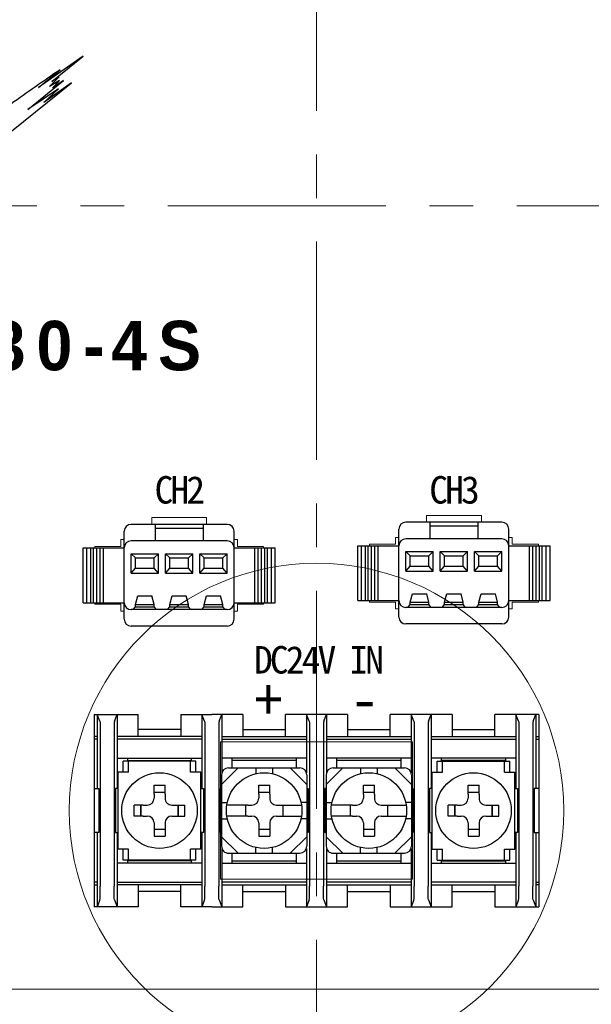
# Model space of a CAD drawing. Header units: millimetres. Extents: x 313 to 928, y 5 to 290.
# Tile 4 of 9: x 625 to 646, y 121 to 157. Entities that reach past the tile are written whole.
import ezdxf

# ---------------------------------------------------------------- set-up
doc = ezdxf.new("R2010")
doc.units = ezdxf.units.MM
doc.header["$LTSCALE"] = 0.25
doc.linetypes.add('CENTER', pattern=[50.800000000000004, 31.75, -6.35, 6.35, -6.35])
doc.layers.add('AM_0 プロファイル（中）', color=7, linetype='Continuous')
for name, color, linetype, lineweight in [('CENTER', 10, 'CENTER', 15), ('DIMENSION', 6, 'Continuous', 9), ('Layer000', 7, 'Continuous', 25), ('OUTPUT HARNESS', 7, 'Continuous', 20), ('PANEL', 7, 'Continuous', 20)]:
    doc.layers.add(name, color=color, linetype=linetype, lineweight=lineweight)
doc.styles.get("Standard").update_dxf_attribs({"font": 'arial.ttf'})
doc.styles.add('takachi1', font='msgothic.ttc', dxfattribs={"height": 2.5})
doc.styles.add('VS Standard', font='msgothic.ttc', dxfattribs={"height": 3})

msp = doc.modelspace()

# ---------------------------------------------------------------- linework, layer by layer
at = {"layer": 'AM_0 プロファイル（中）'}
for p, q in [((627.793629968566, 131.617122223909), (629.398629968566, 131.617122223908)), ((627.793629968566, 131.617122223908), (627.793629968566, 124.617122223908)), ((627.901129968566, 131.617122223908), (627.901129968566, 128.917122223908)), ((628.636129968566, 131.617122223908), (628.636129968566, 128.917122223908)), ((629.398629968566, 130.817122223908), (629.398629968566, 131.617122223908)), ((630.948629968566, 131.617122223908), (630.948629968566, 130.817122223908)), ((630.948629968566, 131.617122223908), (632.078629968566, 131.617122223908)), ((631.711129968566, 131.617122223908), (631.711129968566, 128.917122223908)), ((633.208629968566, 131.617122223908), (632.078629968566, 131.617122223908)), ((632.446129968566, 131.617122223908), (632.446129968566, 129.495178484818)), ((633.208629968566, 131.617122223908), (633.208629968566, 130.817122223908)), ((634.758629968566, 130.817122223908), (634.758629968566, 131.617122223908)), ((635.888629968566, 131.617122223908), (634.758629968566, 131.617122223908)), ((635.521129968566, 131.617122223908), (635.521129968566, 129.495182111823)), ((637.018629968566, 131.617122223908), (635.888629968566, 131.617122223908)), ((636.256129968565, 131.617122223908), (636.256129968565, 129.495178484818)), ((637.018629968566, 131.617122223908), (637.018629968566, 130.817122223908)), ((638.568629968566, 130.817122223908), (638.568629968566, 131.617122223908)), ((639.698629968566, 131.617122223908), (638.568629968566, 131.617122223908)), ((639.331129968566, 131.617122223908), (639.331129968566, 129.495182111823)), ((640.828629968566, 131.617122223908), (639.698629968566, 131.617122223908)), ((640.066129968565, 131.617122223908), (640.066129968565, 128.917122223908)), ((640.828629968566, 131.617122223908), (640.828629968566, 130.817122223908)), ((642.378629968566, 130.817122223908), (642.378629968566, 131.617122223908)), ((643.983629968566, 131.617122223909), (642.378629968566, 131.617122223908)), ((643.141129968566, 131.617122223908), (643.141129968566, 128.917122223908)), ((643.876129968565, 131.617122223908), (643.876129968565, 128.917122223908)), ((643.983629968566, 131.617122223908), (643.983629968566, 124.617122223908)), ((627.901129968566, 130.817122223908), (627.793629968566, 130.817122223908)), ((631.711129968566, 130.817122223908), (628.636129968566, 130.817122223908)), ((630.948629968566, 131.067122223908), (629.398629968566, 131.067122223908)), ((632.446129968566, 130.817122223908), (635.521129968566, 130.817122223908)), ((633.208629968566, 131.067122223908), (634.758629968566, 131.067122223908)), ((636.256129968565, 130.817122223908), (639.331129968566, 130.817122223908)), ((637.018629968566, 131.067122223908), (638.568629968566, 131.067122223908)), ((640.066129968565, 130.817122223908), (643.141129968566, 130.817122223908)), ((640.828629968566, 131.067122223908), (642.378629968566, 131.067122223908)), ((643.876129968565, 130.817122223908), (643.983629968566, 130.817122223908)), ((627.901129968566, 130.717122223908), (627.793629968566, 130.717122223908)), ((631.711129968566, 130.717122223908), (628.636129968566, 130.717122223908)), ((632.446129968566, 130.717122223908), (635.521129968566, 130.717122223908)), ((636.256129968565, 130.717122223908), (639.331129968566, 130.717122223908)), ((640.066129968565, 130.717122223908), (643.141129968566, 130.717122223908)), ((643.876129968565, 130.717122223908), (643.983629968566, 130.717122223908)), ((627.793629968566, 128.917122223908), (627.963629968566, 128.917122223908)), ((627.963629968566, 128.917122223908), (627.963629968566, 127.317122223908)), ((628.673629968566, 128.917122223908), (628.573629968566, 128.917122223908)), ((628.573629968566, 128.917122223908), (628.573629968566, 127.317122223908)), ((631.673629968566, 128.917122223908), (631.773629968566, 128.917122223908)), ((631.773629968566, 128.917122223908), (631.773629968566, 127.317122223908)), ((632.433631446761, 128.917122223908), (632.383629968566, 128.917122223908)), ((632.383629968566, 128.917122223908), (632.383629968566, 127.317122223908)), ((635.533629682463, 128.917122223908), (635.583629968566, 128.917122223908)), ((635.583629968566, 128.917122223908), (635.583629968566, 127.317122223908)), ((636.243631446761, 128.917122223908), (636.193629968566, 128.917122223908)), ((636.193629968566, 128.917122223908), (636.193629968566, 127.317122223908)), ((639.343629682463, 128.917122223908), (639.393629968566, 128.917122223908)), ((639.393629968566, 128.917122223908), (639.393629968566, 127.317122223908)), ((640.103629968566, 128.917122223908), (640.003629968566, 128.917122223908)), ((640.003629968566, 128.917122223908), (640.003629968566, 127.317122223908)), ((643.103629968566, 128.917122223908), (643.203629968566, 128.917122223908)), ((643.203629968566, 128.917122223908), (643.203629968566, 127.317122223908)), ((643.983629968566, 128.917122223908), (643.813629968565, 128.917122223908)), ((643.813629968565, 128.917122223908), (643.813629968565, 127.317122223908)), ((627.963629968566, 127.317122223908), (627.793629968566, 127.317122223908)), ((627.901129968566, 127.317122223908), (627.901129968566, 124.617122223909)), ((628.573629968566, 127.317122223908), (628.673629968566, 127.317122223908)), ((628.636129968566, 127.317122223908), (628.636129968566, 124.617122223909)), ((631.773629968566, 127.317122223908), (631.673629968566, 127.317122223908)), ((631.711129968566, 127.317122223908), (631.711129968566, 124.617122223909)), ((632.383629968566, 127.317122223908), (632.433631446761, 127.317122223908)), ((635.583629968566, 127.317122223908), (635.533629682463, 127.317122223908)), ((636.193629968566, 127.317122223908), (636.243631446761, 127.317122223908)), ((639.393629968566, 127.317122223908), (639.343629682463, 127.317122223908)), ((640.003629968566, 127.317122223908), (640.103629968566, 127.317122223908)), ((640.066129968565, 127.317122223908), (640.066129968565, 124.617122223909)), ((643.203629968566, 127.317122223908), (643.103629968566, 127.317122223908)), ((643.141129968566, 127.317122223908), (643.141129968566, 124.617122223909)), ((643.813629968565, 127.317122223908), (643.983629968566, 127.317122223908)), ((643.876129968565, 127.317122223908), (643.876129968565, 124.617122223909)), ((632.446129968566, 126.73906429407), (632.446129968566, 124.617122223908)), ((635.521129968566, 126.739060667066), (635.521129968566, 124.617122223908)), ((636.256129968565, 126.73906429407), (636.256129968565, 124.617122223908)), ((639.331129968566, 126.739060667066), (639.331129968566, 124.617122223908)), ((627.901129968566, 125.517122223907), (627.793629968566, 125.517122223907)), ((627.793629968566, 125.417122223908), (627.901129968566, 125.417122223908)), ((628.636129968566, 125.517122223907), (631.711129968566, 125.517122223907)), ((631.711129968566, 125.417122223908), (628.636129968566, 125.417122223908)), ((629.398629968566, 125.417122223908), (629.398629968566, 124.617122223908)), ((630.948629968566, 124.617122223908), (630.948629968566, 125.417122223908)), ((635.521129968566, 125.517122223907), (632.446129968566, 125.517122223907)), ((632.446129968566, 125.417122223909), (635.521129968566, 125.417122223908)), ((633.208629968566, 124.617122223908), (633.208629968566, 125.417122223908)), ((634.758629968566, 125.417122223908), (634.758629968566, 124.617122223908)), ((639.331129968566, 125.517122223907), (636.256129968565, 125.517122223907)), ((636.256129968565, 125.417122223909), (639.331129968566, 125.417122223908)), ((637.018629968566, 124.617122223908), (637.018629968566, 125.417122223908)), ((638.568629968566, 125.417122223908), (638.568629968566, 124.617122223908)), ((643.141129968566, 125.517122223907), (640.066129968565, 125.517122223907)), ((640.066129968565, 125.417122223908), (643.141129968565, 125.417122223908)), ((640.828629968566, 124.617122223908), (640.828629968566, 125.417122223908)), ((642.378629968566, 125.417122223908), (642.378629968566, 124.617122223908)), ((643.876129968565, 125.517122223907), (643.983629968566, 125.517122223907)), ((643.983629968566, 125.417122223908), (643.876129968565, 125.417122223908)), ((630.948629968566, 125.167122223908), (629.398629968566, 125.167122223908)), ((633.208629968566, 125.167122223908), (634.758629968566, 125.167122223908)), ((637.018629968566, 125.167122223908), (638.568629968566, 125.167122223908)), ((640.828629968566, 125.167122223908), (642.378629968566, 125.167122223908)), ((629.398629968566, 124.617122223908), (627.793629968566, 124.617122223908)), ((632.078629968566, 124.617122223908), (630.948629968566, 124.617122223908)), ((632.078629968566, 124.617122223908), (633.208629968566, 124.617122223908)), ((634.758629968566, 124.617122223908), (635.888629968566, 124.617122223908)), ((635.888629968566, 124.617122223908), (637.018629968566, 124.617122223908)), ((638.568629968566, 124.617122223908), (639.698629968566, 124.617122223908)), ((639.698629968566, 124.617122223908), (640.828629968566, 124.617122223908)), ((642.378629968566, 124.617122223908), (643.983629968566, 124.617122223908))]:
    msp.add_line(p, q, dxfattribs=at)
at = {"layer": 'AM_0 プロファイル（中）', "color": 0}
for p, q in [((628.004011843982, 131.365010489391), (627.901129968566, 131.617122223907)), ((628.53324809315, 131.365010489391), (628.636129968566, 131.617122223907)), ((631.814011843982, 131.365010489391), (631.711129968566, 131.617122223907)), ((632.343248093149, 131.365010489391), (632.446129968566, 131.617122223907)), ((635.624011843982, 131.365010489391), (635.521129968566, 131.617122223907)), ((636.15324809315, 131.365010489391), (636.256129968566, 131.617122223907)), ((639.434011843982, 131.365010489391), (639.331129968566, 131.617122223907)), ((639.96324809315, 131.365010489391), (640.066129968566, 131.617122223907)), ((643.244011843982, 131.365010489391), (643.141129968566, 131.617122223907)), ((643.773248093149, 131.365010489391), (643.876129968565, 131.617122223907)), ((628.004011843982, 124.869233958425), (627.901129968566, 124.617122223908)), ((628.53324809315, 124.869233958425), (628.636129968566, 124.617122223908)), ((631.814011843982, 124.869233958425), (631.711129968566, 124.617122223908)), ((632.343248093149, 124.869233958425), (632.446129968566, 124.617122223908)), ((635.624011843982, 124.869233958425), (635.521129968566, 124.617122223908)), ((636.15324809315, 124.869233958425), (636.256129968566, 124.617122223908)), ((639.434011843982, 124.869233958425), (639.331129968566, 124.617122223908)), ((639.96324809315, 124.869233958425), (640.066129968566, 124.617122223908)), ((643.244011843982, 124.869233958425), (643.141129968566, 124.617122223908)), ((643.773248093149, 124.869233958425), (643.876129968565, 124.617122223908))]:
    msp.add_line(p, q, dxfattribs=at)
at = {"layer": 'AM_0 プロファイル（中）', "color": 0, "linetype": 'Continuous'}
for p, q in [((628.018629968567, 130.867122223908), (628.018629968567, 125.367122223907)), ((628.518629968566, 130.867122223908), (628.518629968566, 125.367122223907)), ((631.828629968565, 130.867122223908), (631.828629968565, 125.367122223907)), ((632.328629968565, 130.867122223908), (632.328629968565, 125.367122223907)), ((635.638629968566, 130.867122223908), (635.638629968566, 125.367122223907)), ((636.138629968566, 130.867122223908), (636.138629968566, 125.367122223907)), ((639.448629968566, 130.867122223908), (639.448629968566, 125.367122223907)), ((639.948629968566, 130.867122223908), (639.948629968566, 125.367122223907)), ((643.258629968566, 130.867122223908), (643.258629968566, 125.367122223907)), ((643.758629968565, 130.867122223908), (643.758629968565, 125.367122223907))]:
    msp.add_line(p, q, dxfattribs=at)
at = {"layer": 'AM_0 プロファイル（中）', "ltscale": 0.5}
for p, q in [((628.636131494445, 130.02962069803), (631.711128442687, 130.02962069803)), ((631.498628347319, 129.917122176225), (628.848629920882, 129.917122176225)), ((628.848629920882, 129.517122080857), (628.848629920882, 129.917122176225)), ((629.011131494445, 130.02962069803), (629.011131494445, 129.914081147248)), ((629.011131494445, 129.94211917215), (631.336128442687, 129.94211917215)), ((629.048629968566, 129.517122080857), (629.048629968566, 129.917122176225)), ((631.298629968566, 129.517122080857), (631.298629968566, 129.917122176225)), ((631.336128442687, 129.920852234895), (631.336128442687, 130.02962069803)), ((631.498628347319, 129.517122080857), (631.498628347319, 129.917122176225)), ((635.521128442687, 130.02962069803), (632.446131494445, 130.02962069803)), ((632.821131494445, 129.663627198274), (632.821131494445, 130.02962069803)), ((635.146128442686, 129.94211917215), (632.821131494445, 129.94211917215)), ((635.146128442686, 130.02962069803), (635.146128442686, 129.666842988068)), ((639.331128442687, 130.02962069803), (636.256131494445, 130.02962069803)), ((636.631131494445, 129.663627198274), (636.631131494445, 130.02962069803)), ((638.956128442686, 129.94211917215), (636.631131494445, 129.94211917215)), ((638.956128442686, 130.02962069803), (638.956128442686, 129.666842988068)), ((643.141128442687, 130.02962069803), (640.066131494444, 130.02962069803)), ((640.278631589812, 129.917122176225), (642.928630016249, 129.917122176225)), ((640.278631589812, 129.517122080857), (640.278631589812, 129.917122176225)), ((640.441131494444, 129.920852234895), (640.441131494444, 130.02962069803)), ((642.766128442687, 129.94211917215), (640.441131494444, 129.94211917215)), ((640.478629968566, 129.517122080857), (640.478629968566, 129.917122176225)), ((642.728629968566, 129.517122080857), (642.728629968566, 129.917122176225)), ((642.766128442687, 130.02962069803), (642.766128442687, 129.914081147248)), ((642.928630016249, 129.517122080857), (642.928630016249, 129.917122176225)), ((628.673629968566, 126.717123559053), (628.673629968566, 129.517122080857)), ((629.048629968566, 129.517122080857), (628.673629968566, 129.517122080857)), ((631.673629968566, 129.517122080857), (631.298629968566, 129.517122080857)), ((631.673629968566, 126.717123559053), (631.673629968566, 129.517122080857)), ((633.033631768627, 129.667116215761), (632.433630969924, 129.067115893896)), ((632.433631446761, 129.417120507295), (632.433631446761, 126.817122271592)), ((632.683631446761, 129.667120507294), (635.283629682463, 129.667120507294)), ((633.683630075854, 129.667120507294), (633.683630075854, 129.458995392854)), ((634.28362989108, 129.667120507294), (634.28362989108, 129.458995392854)), ((635.533629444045, 129.067115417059), (634.933628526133, 129.667115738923)), ((635.533629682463, 129.417120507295), (635.533629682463, 126.817122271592)), ((636.843631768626, 129.667116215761), (636.243630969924, 129.067115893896)), ((636.243631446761, 129.417120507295), (636.243631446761, 126.817122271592)), ((636.493631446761, 129.667120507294), (639.093629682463, 129.667120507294)), ((637.493630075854, 129.667120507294), (637.493630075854, 129.458995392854)), ((638.09362989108, 129.667120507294), (638.09362989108, 129.458995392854)), ((639.343629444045, 129.067115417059), (638.743628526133, 129.667115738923)), ((639.343629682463, 129.417120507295), (639.343629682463, 126.817122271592)), ((640.103629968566, 126.717123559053), (640.103629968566, 129.517122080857)), ((640.103629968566, 129.517122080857), (640.478629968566, 129.517122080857)), ((642.728629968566, 129.517122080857), (643.103629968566, 129.517122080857)), ((643.103629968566, 126.717123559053), (643.103629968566, 129.517122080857)), ((629.973630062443, 128.717121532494), (629.973630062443, 129.042121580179)), ((629.973630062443, 129.042121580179), (630.373629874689, 129.042121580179)), ((630.373629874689, 128.717121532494), (630.373629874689, 129.042121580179)), ((633.783630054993, 128.717120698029), (633.783630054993, 129.042120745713)), ((633.783630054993, 129.042120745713), (634.183629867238, 129.042120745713)), ((634.183629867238, 128.717120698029), (634.183629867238, 129.042120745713)), ((637.593630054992, 128.717120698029), (637.593630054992, 129.042120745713)), ((637.593630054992, 129.042120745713), (637.993629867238, 129.042120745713)), ((637.993629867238, 128.717120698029), (637.993629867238, 129.042120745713)), ((641.403630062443, 128.717121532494), (641.403630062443, 129.042121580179)), ((641.403630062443, 129.042121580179), (641.803629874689, 129.042121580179)), ((641.803629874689, 128.717121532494), (641.803629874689, 129.042121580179)), ((629.973630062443, 128.792121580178), (630.373629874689, 128.792121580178)), ((629.973630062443, 128.717121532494), (629.973630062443, 128.567121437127)), ((630.373629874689, 128.717121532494), (630.373629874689, 128.567121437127)), ((633.783630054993, 128.792120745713), (634.183629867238, 128.792120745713)), ((633.783630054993, 128.717120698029), (633.783630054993, 128.567120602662)), ((634.183629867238, 128.717120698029), (634.183629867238, 128.567120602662)), ((637.593630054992, 128.792120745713), (637.993629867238, 128.792120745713)), ((637.593630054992, 128.717120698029), (637.593630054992, 128.567120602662)), ((637.993629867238, 128.717120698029), (637.993629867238, 128.567120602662)), ((641.403630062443, 128.792121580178), (641.803629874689, 128.792121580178)), ((641.403630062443, 128.717121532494), (641.403630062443, 128.567121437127)), ((641.803629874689, 128.717121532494), (641.803629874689, 128.567121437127)), ((629.573630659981, 128.317122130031), (629.248630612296, 128.317122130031)), ((629.248630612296, 127.917122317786), (629.248630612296, 128.317122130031)), ((629.498630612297, 127.917122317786), (629.498630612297, 128.317122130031)), ((629.498631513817, 128.317121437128), (629.498631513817, 127.91712301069)), ((629.573630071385, 128.317121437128), (629.723630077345, 128.317121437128)), ((629.573630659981, 128.317122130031), (629.723630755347, 128.317122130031)), ((630.623629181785, 128.317122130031), (630.773629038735, 128.317122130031)), ((630.623629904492, 128.317121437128), (630.773629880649, 128.317121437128)), ((630.773629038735, 128.317122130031), (631.098630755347, 128.317122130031)), ((630.848629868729, 128.317121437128), (630.848629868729, 127.91712301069)), ((630.848630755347, 127.917122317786), (630.848630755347, 128.317122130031)), ((631.098630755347, 127.917122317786), (631.098630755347, 128.317122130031)), ((632.433631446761, 128.417120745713), (632.64175679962, 128.417120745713)), ((633.383630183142, 128.31711917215), (632.623253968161, 128.31711917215)), ((633.308631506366, 128.317120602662), (633.308631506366, 127.917122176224)), ((633.383630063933, 128.317120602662), (633.533630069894, 128.317120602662)), ((634.43362989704, 128.317120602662), (634.583629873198, 128.317120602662)), ((634.58362975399, 128.317119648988), (635.344006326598, 128.317120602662)), ((634.658629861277, 128.317120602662), (634.658629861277, 127.917122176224)), ((635.533629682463, 128.417119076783), (635.325503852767, 128.417119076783)), ((636.243631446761, 128.417120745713), (636.451756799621, 128.417120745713)), ((637.193630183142, 128.31711917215), (636.433253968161, 128.31711917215)), ((637.118631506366, 128.317120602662), (637.118631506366, 127.917122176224)), ((637.193630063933, 128.317120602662), (637.343630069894, 128.317120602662)), ((638.24362989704, 128.317120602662), (638.393629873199, 128.317120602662)), ((638.393629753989, 128.317119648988), (639.154006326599, 128.317120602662)), ((638.468629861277, 128.317120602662), (638.468629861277, 127.917122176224)), ((639.343629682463, 128.417119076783), (639.135503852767, 128.417119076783)), ((641.00363065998, 128.317122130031), (640.678630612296, 128.317122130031)), ((640.678630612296, 127.917122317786), (640.678630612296, 128.317122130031)), ((640.928630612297, 127.917122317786), (640.928630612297, 128.317122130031)), ((640.928631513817, 128.317121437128), (640.928631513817, 127.91712301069)), ((641.003630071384, 128.317121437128), (641.153630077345, 128.317121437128)), ((641.00363065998, 128.317122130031), (641.153630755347, 128.317122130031)), ((642.053629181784, 128.317122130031), (642.203629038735, 128.317122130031)), ((642.053629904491, 128.317121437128), (642.203629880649, 128.317121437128)), ((642.203629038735, 128.317122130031), (642.528630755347, 128.317122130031)), ((642.278629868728, 128.317121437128), (642.278629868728, 127.91712301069)), ((642.278630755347, 127.917122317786), (642.278630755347, 128.317122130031)), ((642.528630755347, 127.917122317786), (642.528630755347, 128.317122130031)), ((629.573630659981, 127.917122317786), (629.248630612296, 127.917122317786)), ((629.573630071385, 127.91712301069), (629.723630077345, 127.91712301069)), ((629.573630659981, 127.917122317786), (629.723630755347, 127.917122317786)), ((630.623629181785, 127.917122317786), (630.773629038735, 127.917122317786)), ((630.623629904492, 127.91712301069), (630.773629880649, 127.91712301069)), ((630.773629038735, 127.917122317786), (631.098630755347, 127.917122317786)), ((633.383630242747, 127.91712122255), (632.623254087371, 127.917120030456)), ((633.383630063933, 127.917122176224), (633.533630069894, 127.917122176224)), ((634.43362989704, 127.917122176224), (634.583629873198, 127.917122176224)), ((634.583629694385, 127.91712122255), (635.344006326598, 127.917122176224)), ((637.193630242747, 127.91712122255), (636.433254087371, 127.917120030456)), ((637.193630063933, 127.917122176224), (637.343630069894, 127.917122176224)), ((638.24362989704, 127.917122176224), (638.393629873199, 127.917122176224)), ((638.393629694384, 127.91712122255), (639.154006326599, 127.917122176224)), ((641.00363065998, 127.917122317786), (640.678630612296, 127.917122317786)), ((641.003630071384, 127.91712301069), (641.153630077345, 127.91712301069)), ((641.00363065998, 127.917122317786), (641.153630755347, 127.917122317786)), ((642.053629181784, 127.917122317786), (642.203629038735, 127.917122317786)), ((642.053629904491, 127.91712301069), (642.203629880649, 127.91712301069)), ((642.203629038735, 127.917122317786), (642.528630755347, 127.917122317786)), ((629.973630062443, 127.66712301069), (629.973630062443, 127.51712315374)), ((630.373629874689, 127.66712301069), (630.373629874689, 127.51712315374)), ((632.433631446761, 127.817122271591), (632.64175679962, 127.817122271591)), ((633.783630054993, 127.667122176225), (633.783630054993, 127.517122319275)), ((634.183629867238, 127.667122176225), (634.183629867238, 127.517122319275)), ((635.533629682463, 127.817120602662), (635.325503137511, 127.817119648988)), ((636.243631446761, 127.817122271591), (636.451756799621, 127.817122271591)), ((637.593630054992, 127.667122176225), (637.593630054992, 127.517122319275)), ((637.993629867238, 127.667122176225), (637.993629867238, 127.517122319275)), ((639.343629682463, 127.817120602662), (639.135503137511, 127.817119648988)), ((641.403630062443, 127.66712301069), (641.403630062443, 127.51712315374)), ((641.803629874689, 127.66712301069), (641.803629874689, 127.51712315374)), ((629.973630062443, 127.51712315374), (629.973630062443, 127.192121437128)), ((629.973630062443, 127.442121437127), (630.373629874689, 127.442121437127)), ((629.973630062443, 127.192121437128), (630.373629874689, 127.192121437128)), ((630.373629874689, 127.51712315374), (630.373629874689, 127.192121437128)), ((633.783630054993, 127.517122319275), (633.783630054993, 127.192120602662)), ((633.783630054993, 127.442120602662), (634.183629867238, 127.442120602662)), ((633.783630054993, 127.192120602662), (634.183629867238, 127.192120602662)), ((634.183629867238, 127.517122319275), (634.183629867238, 127.192120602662)), ((637.593630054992, 127.517122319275), (637.593630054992, 127.192120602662)), ((637.593630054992, 127.442120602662), (637.993629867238, 127.442120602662)), ((637.593630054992, 127.192120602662), (637.993629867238, 127.192120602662)), ((637.993629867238, 127.517122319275), (637.993629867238, 127.192120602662)), ((641.403630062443, 127.51712315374), (641.403630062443, 127.192121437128)), ((641.403630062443, 127.442121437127), (641.803629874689, 127.442121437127)), ((641.403630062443, 127.192121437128), (641.803629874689, 127.192121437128)), ((641.803629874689, 127.51712315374), (641.803629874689, 127.192121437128)), ((632.4336332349, 127.167124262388), (633.033634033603, 126.567123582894)), ((634.93362745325, 126.567125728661), (635.533628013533, 127.167126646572)), ((636.2436332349, 127.167124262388), (636.843634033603, 126.567123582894)), ((638.74362745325, 126.567125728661), (639.343628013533, 127.167126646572)), ((629.048629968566, 126.717123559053), (628.673629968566, 126.717123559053)), ((628.848629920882, 126.317122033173), (628.848629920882, 126.717123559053)), ((629.048629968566, 126.317122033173), (629.048629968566, 126.717123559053)), ((631.673629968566, 126.717123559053), (631.298629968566, 126.717123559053)), ((631.298629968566, 126.317122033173), (631.298629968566, 126.717123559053)), ((631.498628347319, 126.317122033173), (631.498628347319, 126.717123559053)), ((632.683631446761, 126.567122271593), (635.283629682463, 126.567122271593)), ((632.821131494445, 126.204623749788), (632.821131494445, 126.566615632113)), ((633.683630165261, 126.567120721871), (633.683630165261, 126.775247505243)), ((634.283629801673, 126.567120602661), (634.283629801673, 126.775247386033)), ((635.146128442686, 126.566615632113), (635.146128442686, 126.204623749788)), ((636.493631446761, 126.567122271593), (639.093629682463, 126.567122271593)), ((636.631131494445, 126.204623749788), (636.631131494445, 126.566615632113)), ((637.493630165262, 126.567120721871), (637.493630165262, 126.775247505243)), ((638.093629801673, 126.567120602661), (638.093629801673, 126.775247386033)), ((638.956128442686, 126.566615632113), (638.956128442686, 126.204623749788)), ((640.103629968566, 126.717123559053), (640.478629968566, 126.717123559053)), ((640.278631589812, 126.317122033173), (640.278631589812, 126.717123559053)), ((640.478629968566, 126.317122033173), (640.478629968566, 126.717123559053)), ((642.728629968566, 126.317122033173), (642.728629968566, 126.717123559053)), ((642.728629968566, 126.717123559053), (643.103629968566, 126.717123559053)), ((642.928630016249, 126.317122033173), (642.928630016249, 126.717123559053)), ((631.711128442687, 126.204623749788), (628.636131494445, 126.204623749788)), ((631.498628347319, 126.317122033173), (628.848629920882, 126.317122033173)), ((629.011131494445, 126.31518130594), (629.011131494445, 126.204623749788)), ((631.336128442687, 126.292117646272), (629.011131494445, 126.292117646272)), ((631.336128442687, 126.204623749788), (631.336128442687, 126.311305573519)), ((632.446131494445, 126.204623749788), (635.521128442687, 126.204623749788)), ((632.821131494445, 126.292117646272), (635.146128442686, 126.292117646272)), ((636.256131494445, 126.204623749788), (639.331128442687, 126.204623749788)), ((636.631131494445, 126.292117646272), (638.956128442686, 126.292117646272)), ((640.066131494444, 126.204623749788), (643.141128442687, 126.204623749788)), ((640.278631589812, 126.317122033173), (642.928630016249, 126.317122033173)), ((640.441131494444, 126.204623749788), (640.441131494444, 126.311305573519)), ((640.441131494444, 126.292117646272), (642.766128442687, 126.292117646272)), ((642.766128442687, 126.31518130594), (642.766128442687, 126.204623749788))]:
    msp.add_line(p, q, dxfattribs=at)
for centre in [(630.173629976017, 128.117123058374), (633.983629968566, 128.117122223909), (637.793629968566, 128.117122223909), (641.603629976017, 128.117123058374)]:
    msp.add_circle(centre, 1.375, dxfattribs=at)
for centre, start, end in [((632.683631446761, 129.417120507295), 89.999982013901, 179.999964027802), ((635.283629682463, 129.417120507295), 0, 89.999982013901), ((636.493631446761, 129.417120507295), 89.999982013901, 179.999964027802), ((639.093629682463, 129.417120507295), 0, 89.999982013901), ((629.723630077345, 128.567121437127), 270.000017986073, 0), ((630.623629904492, 128.567121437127), 179.999964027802, 270.000000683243), ((633.533630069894, 128.567120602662), 270.000017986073, 0), ((634.43362989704, 128.567120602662), 179.999964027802, 270.000000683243), ((637.343630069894, 128.567120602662), 270.000017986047, 0), ((638.24362989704, 128.567120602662), 179.999964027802, 270.000000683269), ((641.153630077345, 128.567121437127), 270.000017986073, 0), ((642.053629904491, 128.567121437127), 179.999964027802, 270.000000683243), ((629.723630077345, 127.66712301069), 0, 89.999982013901), ((630.623629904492, 127.66712301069), 89.999982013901, 179.999964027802), ((633.533630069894, 127.667122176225), 0, 89.999982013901), ((634.43362989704, 127.667122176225), 89.999982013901, 179.999964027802), ((637.343630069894, 127.667122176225), 0, 89.999982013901), ((638.24362989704, 127.667122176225), 89.999982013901, 179.999964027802), ((641.153630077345, 127.66712301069), 0, 89.999982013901), ((642.053629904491, 127.66712301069), 89.999982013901, 179.999964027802), ((632.683631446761, 126.817122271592), 179.999964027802, 270.000000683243), ((635.283629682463, 126.817122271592), 270.000017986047, 0), ((636.493631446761, 126.817122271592), 179.999964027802, 270.000000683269), ((639.093629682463, 126.817122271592), 270.000017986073, 0)]:
    msp.add_arc(centre, 0.25, start, end, dxfattribs=at)
at = {"layer": 'AM_0 プロファイル（中）', "color": 0, "extrusion": (0, 0, -1)}
for centre, major_axis in [((628.002534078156, 130.867122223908), (0, -0.4999999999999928)), ((631.812534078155, 130.867122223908), (0, -0.4999999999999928)), ((635.622534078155, 130.867122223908), (0, -0.4999999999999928)), ((639.432534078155, 130.867122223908), (0, -0.4999999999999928)), ((643.242534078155, 130.867122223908), (0, -0.4999999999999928)), ((628.534725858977, 125.367122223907), (0, 0.4999999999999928)), ((632.344725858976, 125.367122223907), (0, 0.4999999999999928)), ((636.154725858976, 125.367122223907), (0, 0.4999999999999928)), ((639.964725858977, 125.367122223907), (0, 0.4999999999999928)), ((643.774725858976, 125.367122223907), (0, 0.4999999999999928))]:
    msp.add_ellipse(centre, major_axis=major_axis, ratio=0.032191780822, start_param=3.233532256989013, end_param=4.712388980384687, dxfattribs=at)
at = {"layer": 'AM_0 プロファイル（中）', "color": 0}
for centre, major_axis in [((628.534725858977, 130.867122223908), (0, -0.4999999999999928)), ((632.344725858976, 130.867122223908), (0, -0.4999999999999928)), ((636.154725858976, 130.867122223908), (0, -0.4999999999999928)), ((639.964725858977, 130.867122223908), (0, -0.4999999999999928)), ((643.774725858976, 130.867122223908), (0, -0.4999999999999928)), ((628.002534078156, 125.367122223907), (0, 0.4999999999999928)), ((631.812534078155, 125.367122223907), (0, 0.4999999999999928)), ((635.622534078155, 125.367122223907), (0, 0.4999999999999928)), ((639.432534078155, 125.367122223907), (0, 0.4999999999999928)), ((643.242534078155, 125.367122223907), (0, 0.4999999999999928))]:
    msp.add_ellipse(centre, major_axis=major_axis, ratio=0.032191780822, start_param=3.233532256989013, end_param=4.712388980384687, dxfattribs=at)
at = {"layer": 'CENTER'}
for p, q in [((635.888629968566, 186.918454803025), (635.888629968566, 113.512582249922)), ((605.075687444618, 150.11848115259), (666.701572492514, 150.11848115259))]:
    msp.add_line(p, q, dxfattribs=at)
at = {"layer": 'DIMENSION'}
msp.add_circle((635.888629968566, 128.117122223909), 9, dxfattribs=at)
at = {"layer": 'Layer000', "color": 7, "linetype": 'Continuous', "lineweight": 25}
for p, q in [((627.388689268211, 155.572586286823), (625.761986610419, 154.430750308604)), ((626.25292967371, 154.651494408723), (627.388689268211, 155.572586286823)), ((625.761986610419, 154.430750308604), (626.557430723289, 155.075849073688)), ((626.17441748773, 154.464588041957), (626.516519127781, 154.811396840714)), ((626.516519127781, 154.811396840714), (626.25292967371, 154.651494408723)), ((624.789774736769, 152.83389672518), (626.974041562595, 154.595112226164)), ((625.376121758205, 153.626313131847), (626.679082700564, 154.683003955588)), ((626.974041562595, 154.595112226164), (625.960712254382, 153.883823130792)), ((626.534462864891, 154.683003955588), (626.17441748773, 154.464588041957)), ((626.679082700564, 154.683003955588), (626.286369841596, 154.40734591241)), ((626.286369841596, 154.40734591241), (626.534462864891, 154.683003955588)), ((626.50181655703, 154.383892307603), (625.376121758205, 153.626313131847)), ((625.960712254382, 153.883823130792), (626.50181655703, 154.383892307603))]:
    msp.add_line(p, q, dxfattribs=at)
msp.add_arc((707.492579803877, 37.088305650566), 143.0788550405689, 124.448700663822, 125.324600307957, dxfattribs=at)
at = {"layer": 'OUTPUT HARNESS', "linetype": 'Continuous', "lineweight": 25}
for p, q in [((632.638629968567, 138.528613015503), (629.138629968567, 138.528613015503)), ((630.013629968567, 138.528613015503), (630.013629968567, 137.928613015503)), ((630.013629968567, 138.396189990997), (631.763629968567, 138.396189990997)), ((631.763629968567, 138.528613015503), (631.763629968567, 137.928613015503)), ((638.888629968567, 135.156397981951), (638.888629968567, 138.356397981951)), ((642.638629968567, 138.606397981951), (639.138629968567, 138.606397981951)), ((640.013629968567, 138.606397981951), (640.013629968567, 138.006397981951)), ((640.013629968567, 138.473974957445), (641.763629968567, 138.473974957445)), ((641.763629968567, 138.606397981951), (641.763629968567, 138.006397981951)), ((642.888629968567, 135.156397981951), (642.888629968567, 138.356397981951)), ((628.888629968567, 135.078613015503), (628.888629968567, 138.278613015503)), ((632.888629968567, 135.078613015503), (632.888629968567, 138.278613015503)), ((642.638629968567, 138.006397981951), (639.138629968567, 138.006397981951)), ((627.388629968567, 135.678613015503), (627.388629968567, 137.678613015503)), ((627.388629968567, 137.678613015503), (628.888629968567, 137.678613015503)), ((627.388629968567, 135.678613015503), (627.388629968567, 137.678613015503)), ((627.530380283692, 135.678613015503), (627.530380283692, 137.678613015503)), ((627.675562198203, 135.678613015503), (627.675562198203, 137.678613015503)), ((627.774549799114, 135.678613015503), (627.774549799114, 137.678613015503)), ((627.893334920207, 135.678613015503), (627.893334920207, 137.678613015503)), ((628.012120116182, 135.678613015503), (628.012120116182, 137.678613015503)), ((628.138629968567, 135.678613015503), (628.138629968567, 137.678613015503)), ((632.638629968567, 137.928613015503), (629.138629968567, 137.928613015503)), ((632.888629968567, 137.678613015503), (634.388629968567, 137.678613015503)), ((633.638629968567, 135.678613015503), (633.638629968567, 137.678613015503)), ((633.765139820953, 135.678613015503), (633.765139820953, 137.678613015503)), ((633.883925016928, 135.678613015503), (633.883925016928, 137.678613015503)), ((634.002710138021, 135.678613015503), (634.002710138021, 137.678613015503)), ((634.101697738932, 135.678613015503), (634.101697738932, 137.678613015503)), ((634.246879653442, 135.678613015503), (634.246879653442, 137.678613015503)), ((634.388629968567, 135.678613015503), (634.388629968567, 137.678613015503)), ((637.388629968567, 135.756397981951), (637.388629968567, 137.756397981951)), ((637.388629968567, 137.756397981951), (638.888629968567, 137.756397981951)), ((637.388629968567, 135.756397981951), (637.388629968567, 137.756397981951)), ((637.530380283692, 135.756397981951), (637.530380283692, 137.756397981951)), ((637.675562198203, 135.756397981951), (637.675562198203, 137.756397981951)), ((637.774549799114, 135.756397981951), (637.774549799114, 137.756397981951)), ((637.893334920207, 135.756397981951), (637.893334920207, 137.756397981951)), ((638.012120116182, 135.756397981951), (638.012120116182, 137.756397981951)), ((638.138629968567, 135.756397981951), (638.138629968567, 137.756397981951)), ((642.888629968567, 137.756397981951), (644.388629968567, 137.756397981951)), ((643.638629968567, 135.756397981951), (643.638629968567, 137.756397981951)), ((643.765139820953, 135.756397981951), (643.765139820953, 137.756397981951)), ((643.883925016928, 135.756397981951), (643.883925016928, 137.756397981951)), ((644.002710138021, 135.756397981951), (644.002710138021, 137.756397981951)), ((644.101697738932, 135.756397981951), (644.101697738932, 137.756397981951)), ((644.246879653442, 135.756397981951), (644.246879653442, 137.756397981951)), ((644.388629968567, 135.756397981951), (644.388629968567, 137.756397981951)), ((629.138629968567, 137.46121070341), (630.138629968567, 137.46121070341)), ((629.138629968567, 136.756397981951), (629.138629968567, 137.46121070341)), ((629.300652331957, 137.309675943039), (629.138629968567, 137.46121070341)), ((629.300652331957, 137.309675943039), (629.976607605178, 137.309675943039)), ((629.300652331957, 136.93612530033), (629.300652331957, 137.309675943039)), ((629.976607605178, 137.309675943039), (630.138629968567, 137.46121070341)), ((629.976607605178, 136.93612530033), (629.976607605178, 137.309675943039)), ((630.138629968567, 136.756397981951), (630.138629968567, 137.46121070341)), ((630.388629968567, 137.46121070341), (631.388629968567, 137.46121070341)), ((630.388629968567, 136.756397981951), (630.388629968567, 137.46121070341)), ((630.550652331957, 137.309675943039), (630.388629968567, 137.46121070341)), ((630.550652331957, 137.309675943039), (631.226607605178, 137.309675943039)), ((630.550652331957, 136.93612530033), (630.550652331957, 137.309675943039)), ((631.226607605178, 137.309675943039), (631.388629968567, 137.46121070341)), ((631.226607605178, 136.93612530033), (631.226607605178, 137.309675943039)), ((631.388629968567, 136.756397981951), (631.388629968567, 137.46121070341)), ((631.638629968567, 137.46121070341), (632.638629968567, 137.46121070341)), ((631.638629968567, 136.756397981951), (631.638629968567, 137.46121070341)), ((631.800652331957, 137.309675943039), (631.638629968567, 137.46121070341)), ((631.800652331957, 137.309675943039), (632.476607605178, 137.309675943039)), ((631.800652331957, 136.93612530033), (631.800652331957, 137.309675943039)), ((632.476607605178, 137.309675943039), (632.638629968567, 137.46121070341)), ((632.476607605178, 136.93612530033), (632.476607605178, 137.309675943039)), ((632.638629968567, 136.756397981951), (632.638629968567, 137.46121070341)), ((639.138629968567, 137.538995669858), (640.138629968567, 137.538995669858)), ((639.138629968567, 136.834182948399), (639.138629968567, 137.538995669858)), ((639.300652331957, 137.387460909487), (639.138629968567, 137.538995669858)), ((639.300652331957, 137.387460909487), (639.976607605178, 137.387460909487)), ((639.300652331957, 137.013910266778), (639.300652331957, 137.387460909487)), ((639.976607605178, 137.387460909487), (640.138629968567, 137.538995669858)), ((639.976607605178, 137.013910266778), (639.976607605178, 137.387460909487)), ((640.138629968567, 136.834182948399), (640.138629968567, 137.538995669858)), ((640.388629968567, 137.538995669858), (641.388629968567, 137.538995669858)), ((640.388629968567, 136.834182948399), (640.388629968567, 137.538995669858)), ((640.550652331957, 137.387460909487), (640.388629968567, 137.538995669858)), ((640.550652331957, 137.387460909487), (641.226607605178, 137.387460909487)), ((640.550652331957, 137.013910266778), (640.550652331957, 137.387460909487)), ((641.226607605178, 137.387460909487), (641.388629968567, 137.538995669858)), ((641.226607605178, 137.013910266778), (641.226607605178, 137.387460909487)), ((641.388629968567, 136.834182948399), (641.388629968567, 137.538995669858)), ((641.638629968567, 137.538995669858), (642.638629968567, 137.538995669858)), ((641.638629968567, 136.834182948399), (641.638629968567, 137.538995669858)), ((641.800652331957, 137.387460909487), (641.638629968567, 137.538995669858)), ((641.800652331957, 137.387460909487), (642.476607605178, 137.387460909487)), ((641.800652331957, 137.013910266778), (641.800652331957, 137.387460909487)), ((642.476607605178, 137.387460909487), (642.638629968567, 137.538995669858)), ((642.476607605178, 137.013910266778), (642.476607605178, 137.387460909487)), ((642.638629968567, 136.834182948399), (642.638629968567, 137.538995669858)), ((629.138629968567, 136.756397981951), (629.300652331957, 136.93612530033)), ((629.300652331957, 136.93612530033), (629.976607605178, 136.93612530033)), ((630.138629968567, 136.756397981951), (629.976607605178, 136.93612530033)), ((630.388629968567, 136.756397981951), (630.550652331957, 136.93612530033)), ((630.550652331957, 136.93612530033), (631.226607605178, 136.93612530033)), ((631.388629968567, 136.756397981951), (631.226607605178, 136.93612530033)), ((631.638629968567, 136.756397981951), (631.800652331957, 136.93612530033)), ((631.800652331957, 136.93612530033), (632.476607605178, 136.93612530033)), ((632.638629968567, 136.756397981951), (632.476607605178, 136.93612530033)), ((639.138629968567, 136.834182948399), (639.300652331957, 137.013910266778)), ((639.300652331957, 137.013910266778), (639.976607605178, 137.013910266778)), ((640.138629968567, 136.834182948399), (639.976607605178, 137.013910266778)), ((640.388629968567, 136.834182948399), (640.550652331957, 137.013910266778)), ((640.550652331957, 137.013910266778), (641.226607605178, 137.013910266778)), ((641.388629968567, 136.834182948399), (641.226607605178, 137.013910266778)), ((641.638629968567, 136.834182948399), (641.800652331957, 137.013910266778)), ((641.800652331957, 137.013910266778), (642.476607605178, 137.013910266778)), ((642.638629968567, 136.834182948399), (642.476607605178, 137.013910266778)), ((629.138629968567, 136.756397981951), (630.138629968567, 136.756397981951)), ((630.388629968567, 136.756397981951), (631.388629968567, 136.756397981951)), ((631.638629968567, 136.756397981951), (632.638629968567, 136.756397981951)), ((639.138629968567, 136.834182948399), (640.138629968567, 136.834182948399)), ((640.388629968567, 136.834182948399), (641.388629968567, 136.834182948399)), ((641.638629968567, 136.834182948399), (642.638629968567, 136.834182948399)), ((629.300652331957, 135.618125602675), (629.378140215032, 135.928243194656)), ((629.378140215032, 135.928243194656), (629.899119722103, 135.928243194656)), ((629.976607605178, 135.618125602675), (629.899119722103, 135.928243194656)), ((630.550652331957, 135.618125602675), (630.628140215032, 135.928243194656)), ((630.628140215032, 135.928243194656), (631.149119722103, 135.928243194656)), ((631.226607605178, 135.618125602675), (631.149119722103, 135.928243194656)), ((631.800652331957, 135.618125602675), (631.878140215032, 135.928243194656)), ((631.878140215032, 135.928243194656), (632.399119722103, 135.928243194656)), ((632.476607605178, 135.618125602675), (632.399119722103, 135.928243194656)), ((639.300652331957, 135.695910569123), (639.378140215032, 136.006028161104)), ((639.378140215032, 136.006028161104), (639.899119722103, 136.006028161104)), ((639.976607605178, 135.695910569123), (639.899119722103, 136.006028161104)), ((640.550652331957, 135.695910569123), (640.628140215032, 136.006028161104)), ((640.628140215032, 136.006028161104), (641.149119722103, 136.006028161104)), ((641.226607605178, 135.695910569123), (641.149119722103, 136.006028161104)), ((641.800652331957, 135.695910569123), (641.878140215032, 136.006028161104)), ((641.878140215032, 136.006028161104), (642.399119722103, 136.006028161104)), ((642.476607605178, 135.695910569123), (642.399119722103, 136.006028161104)), ((627.388629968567, 135.678613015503), (628.888629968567, 135.678613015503)), ((632.638629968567, 135.428613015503), (629.138629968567, 135.428613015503)), ((629.212597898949, 135.428613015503), (629.300652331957, 135.533548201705)), ((629.300652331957, 135.533548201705), (629.300652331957, 135.618125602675)), ((629.300652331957, 135.618125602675), (629.976607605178, 135.618125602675)), ((629.300652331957, 135.533548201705), (629.976607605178, 135.533548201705)), ((629.976607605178, 135.533548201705), (629.976607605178, 135.618125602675)), ((630.064662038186, 135.428613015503), (629.976607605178, 135.533548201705)), ((630.462597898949, 135.428613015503), (630.550652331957, 135.533548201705)), ((630.550652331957, 135.533548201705), (630.550652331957, 135.618125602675)), ((630.550652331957, 135.618125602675), (631.226607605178, 135.618125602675)), ((630.550652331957, 135.533548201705), (631.226607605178, 135.533548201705)), ((631.226607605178, 135.533548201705), (631.226607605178, 135.618125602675)), ((631.314662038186, 135.428613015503), (631.226607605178, 135.533548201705)), ((631.712597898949, 135.428613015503), (631.800652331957, 135.533548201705)), ((631.800652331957, 135.533548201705), (631.800652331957, 135.618125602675)), ((631.800652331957, 135.618125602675), (632.476607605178, 135.618125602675)), ((631.800652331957, 135.533548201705), (632.476607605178, 135.533548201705)), ((632.476607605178, 135.533548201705), (632.476607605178, 135.618125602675)), ((632.564662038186, 135.428613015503), (632.476607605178, 135.533548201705)), ((632.888629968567, 135.678613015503), (634.388629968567, 135.678613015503)), ((637.388629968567, 135.756397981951), (638.888629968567, 135.756397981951)), ((642.638629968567, 135.506397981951), (639.138629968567, 135.506397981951)), ((639.212597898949, 135.506397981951), (639.300652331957, 135.611333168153)), ((639.300652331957, 135.611333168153), (639.300652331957, 135.695910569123)), ((639.300652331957, 135.695910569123), (639.976607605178, 135.695910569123)), ((639.300652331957, 135.611333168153), (639.976607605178, 135.611333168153)), ((639.976607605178, 135.611333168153), (639.976607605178, 135.695910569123)), ((640.064662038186, 135.506397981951), (639.976607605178, 135.611333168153)), ((640.462597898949, 135.506397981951), (640.550652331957, 135.611333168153)), ((640.550652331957, 135.611333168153), (640.550652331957, 135.695910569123)), ((640.550652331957, 135.695910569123), (641.226607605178, 135.695910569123)), ((640.550652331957, 135.611333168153), (641.226607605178, 135.611333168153)), ((641.226607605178, 135.611333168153), (641.226607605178, 135.695910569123)), ((641.314662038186, 135.506397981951), (641.226607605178, 135.611333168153)), ((641.712597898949, 135.506397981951), (641.800652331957, 135.611333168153)), ((641.800652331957, 135.611333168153), (641.800652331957, 135.695910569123)), ((641.800652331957, 135.695910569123), (642.476607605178, 135.695910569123)), ((641.800652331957, 135.611333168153), (642.476607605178, 135.611333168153)), ((642.476607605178, 135.611333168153), (642.476607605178, 135.695910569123)), ((642.564662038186, 135.506397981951), (642.476607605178, 135.611333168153)), ((642.888629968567, 135.756397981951), (644.388629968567, 135.756397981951)), ((632.638629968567, 134.828613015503), (629.138629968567, 134.828613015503)), ((642.638629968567, 134.906397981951), (639.138629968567, 134.906397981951))]:
    msp.add_line(p, q, dxfattribs=at)
for centre, start, end in [((629.138629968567, 138.278613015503), 90, 180), ((632.638629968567, 138.278613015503), 0, 90), ((639.138629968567, 138.356397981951), 90, 180), ((642.638629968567, 138.356397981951), 0, 90), ((639.138629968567, 137.756397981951), 90, 180), ((642.638629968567, 137.756397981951), 0, 90), ((629.138629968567, 137.678613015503), 90, 180), ((632.638629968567, 137.678613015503), 0, 90), ((629.138629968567, 135.678613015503), 180, 270), ((632.638629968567, 135.678613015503), 270, 0), ((639.138629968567, 135.756397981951), 180, 270), ((642.638629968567, 135.756397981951), 270, 0), ((629.138629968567, 135.078613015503), 180, 270), ((632.638629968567, 135.078613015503), 270, 0), ((639.138629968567, 135.156397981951), 180, 270), ((642.638629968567, 135.156397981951), 270, 0)]:
    msp.add_arc(centre, 0.25, start, end, dxfattribs=at)
at = {"layer": 'PANEL'}
for p, q in [((629.889022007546, 138.778613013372), (631.889022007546, 138.778613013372)), ((629.889022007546, 138.528613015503), (629.889022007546, 138.778613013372)), ((629.889022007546, 138.778613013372), (631.889022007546, 138.778613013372)), ((629.889022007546, 138.528613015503), (629.889022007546, 138.778613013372)), ((631.889022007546, 138.778613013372), (631.889022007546, 138.528613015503)), ((631.889022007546, 138.778613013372), (631.889022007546, 138.528613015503)), ((639.889022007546, 138.85639797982), (641.889022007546, 138.85639797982)), ((639.889022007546, 138.606397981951), (639.889022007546, 138.85639797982)), ((639.889022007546, 138.85639797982), (641.889022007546, 138.85639797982)), ((639.889022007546, 138.606397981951), (639.889022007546, 138.85639797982)), ((641.889022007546, 138.85639797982), (641.889022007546, 138.606397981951)), ((641.889022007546, 138.85639797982), (641.889022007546, 138.606397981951)), ((628.764022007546, 137.978613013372), (628.888629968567, 137.978613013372)), ((628.764022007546, 137.728613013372), (628.764022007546, 137.978613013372)), ((628.764022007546, 137.978613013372), (628.888629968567, 137.978613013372)), ((628.764022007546, 137.728613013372), (628.764022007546, 137.978613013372)), ((632.888629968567, 137.978613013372), (633.014022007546, 137.978613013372)), ((632.888629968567, 137.978613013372), (633.014022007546, 137.978613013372)), ((633.014022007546, 137.978613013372), (633.014022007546, 137.728613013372)), ((633.014022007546, 137.978613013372), (633.014022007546, 137.728613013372)), ((638.764022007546, 138.05639797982), (638.888629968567, 138.05639797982)), ((638.764022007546, 137.80639797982), (638.764022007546, 138.05639797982)), ((638.764022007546, 138.05639797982), (638.888629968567, 138.05639797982)), ((638.764022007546, 137.80639797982), (638.764022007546, 138.05639797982)), ((642.888629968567, 138.05639797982), (643.014022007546, 138.05639797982)), ((642.888629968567, 138.05639797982), (643.014022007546, 138.05639797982)), ((643.014022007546, 138.05639797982), (643.014022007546, 137.80639797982)), ((643.014022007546, 138.05639797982), (643.014022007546, 137.80639797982)), ((627.814022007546, 137.728613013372), (628.764022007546, 137.728613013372)), ((627.814022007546, 137.728613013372), (628.764022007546, 137.728613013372)), ((627.814022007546, 137.678613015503), (627.814022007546, 137.728613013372)), ((627.814022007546, 137.678613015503), (627.814022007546, 137.728613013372)), ((633.014022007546, 137.728613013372), (633.964022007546, 137.728613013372)), ((633.014022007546, 137.728613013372), (633.964022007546, 137.728613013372)), ((633.964022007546, 137.728613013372), (633.964022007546, 137.678613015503)), ((633.964022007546, 137.728613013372), (633.964022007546, 137.678613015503)), ((637.814022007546, 137.80639797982), (638.764022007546, 137.80639797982)), ((637.814022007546, 137.80639797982), (638.764022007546, 137.80639797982)), ((637.814022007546, 137.756397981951), (637.814022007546, 137.80639797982)), ((637.814022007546, 137.756397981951), (637.814022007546, 137.80639797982)), ((643.014022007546, 137.80639797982), (643.964022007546, 137.80639797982)), ((643.014022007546, 137.80639797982), (643.964022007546, 137.80639797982)), ((643.964022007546, 137.80639797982), (643.964022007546, 137.756397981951)), ((643.964022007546, 137.80639797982), (643.964022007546, 137.756397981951)), ((627.814022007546, 135.628613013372), (627.814022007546, 135.678613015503)), ((627.814022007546, 135.628613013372), (627.814022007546, 135.678613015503)), ((628.764022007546, 135.628613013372), (627.814022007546, 135.628613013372)), ((628.764022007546, 135.628613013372), (627.814022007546, 135.628613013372)), ((628.764022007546, 135.378613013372), (628.764022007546, 135.628613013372)), ((628.764022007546, 135.378613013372), (628.764022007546, 135.628613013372)), ((633.014022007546, 135.628613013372), (633.014022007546, 135.378613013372)), ((633.964022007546, 135.628613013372), (633.014022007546, 135.628613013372)), ((633.014022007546, 135.628613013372), (633.014022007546, 135.378613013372)), ((633.964022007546, 135.628613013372), (633.014022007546, 135.628613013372)), ((633.964022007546, 135.678613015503), (633.964022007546, 135.628613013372)), ((633.964022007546, 135.678613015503), (633.964022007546, 135.628613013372)), ((637.814022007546, 135.70639797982), (637.814022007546, 135.756397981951)), ((637.814022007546, 135.70639797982), (637.814022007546, 135.756397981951)), ((638.764022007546, 135.70639797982), (637.814022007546, 135.70639797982)), ((638.764022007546, 135.70639797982), (637.814022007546, 135.70639797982)), ((638.764022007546, 135.45639797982), (638.764022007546, 135.70639797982)), ((638.764022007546, 135.45639797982), (638.764022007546, 135.70639797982)), ((638.764022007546, 135.45639797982), (638.888629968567, 135.45639797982)), ((638.764022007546, 135.45639797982), (638.888629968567, 135.45639797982)), ((642.888629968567, 135.45639797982), (643.014022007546, 135.45639797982)), ((642.888629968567, 135.45639797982), (643.014022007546, 135.45639797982)), ((643.014022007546, 135.70639797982), (643.014022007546, 135.45639797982)), ((643.964022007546, 135.70639797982), (643.014022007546, 135.70639797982)), ((643.014022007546, 135.70639797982), (643.014022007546, 135.45639797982)), ((643.964022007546, 135.70639797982), (643.014022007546, 135.70639797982)), ((643.964022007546, 135.756397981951), (643.964022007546, 135.70639797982)), ((643.964022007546, 135.756397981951), (643.964022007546, 135.70639797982)), ((628.764022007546, 135.378613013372), (628.888629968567, 135.378613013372)), ((628.764022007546, 135.378613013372), (628.888629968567, 135.378613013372)), ((632.888629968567, 135.378613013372), (633.014022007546, 135.378613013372)), ((632.888629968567, 135.378613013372), (633.014022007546, 135.378613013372))]:
    msp.add_line(p, q, dxfattribs=at)
for points in [[(612.138629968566, 178.619840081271), (659.638629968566, 178.619840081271), (659.638629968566, 121.617122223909), (612.138629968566, 121.617122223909)], [(632.388629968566, 130.617122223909), (639.388629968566, 130.617122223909), (639.388629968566, 125.617122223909), (632.388629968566, 125.617122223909)]]:
    msp.add_lwpolyline(points, close=True, dxfattribs=at)

# ---------------------------------------------------------------- texts
for s, insert, char_height, width, attachment_point, style in [('\\f@ＭＳ Ｐゴシック|b1|i0|c128;\\T1.3;VCT-2430-4S', (622.801202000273, 144.107857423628), 1.8, 17.972349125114, 8, 'VS Standard'), ('\\T0.8;DC24V IN', (635.926652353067, 133.595211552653), 1, 11.808969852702, 5, 'takachi1')]:
    msp.add_mtext(s, dxfattribs=dict(at, insert=insert, char_height=char_height, width=width, attachment_point=attachment_point, style=style))
at = {"layer": 'PANEL', "color": 0, "char_height": 1, "width": 2.279057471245, "attachment_point": 8, "style": 'takachi1'}
for s, insert in [('\\T0.8;CH2', (630.861036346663, 139.271689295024)), ('\\T0.8;CH3', (640.861036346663, 139.271689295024))]:
    msp.add_mtext(s, dxfattribs=dict(at, insert=insert))
at = {"layer": 'PANEL', "char_height": 1.5, "width": 0.372586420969, "attachment_point": 8}
for s, insert in [('\\fＭＳ ゴシック|b0|i0|c128;+', (634.138629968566, 131.412836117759)), ('\\fＭＳ ゴシック|b0|i0|c128;-', (637.638629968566, 131.412836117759))]:
    msp.add_mtext(s, dxfattribs=dict(at, insert=insert))

doc.saveas('drawing.dxf')
